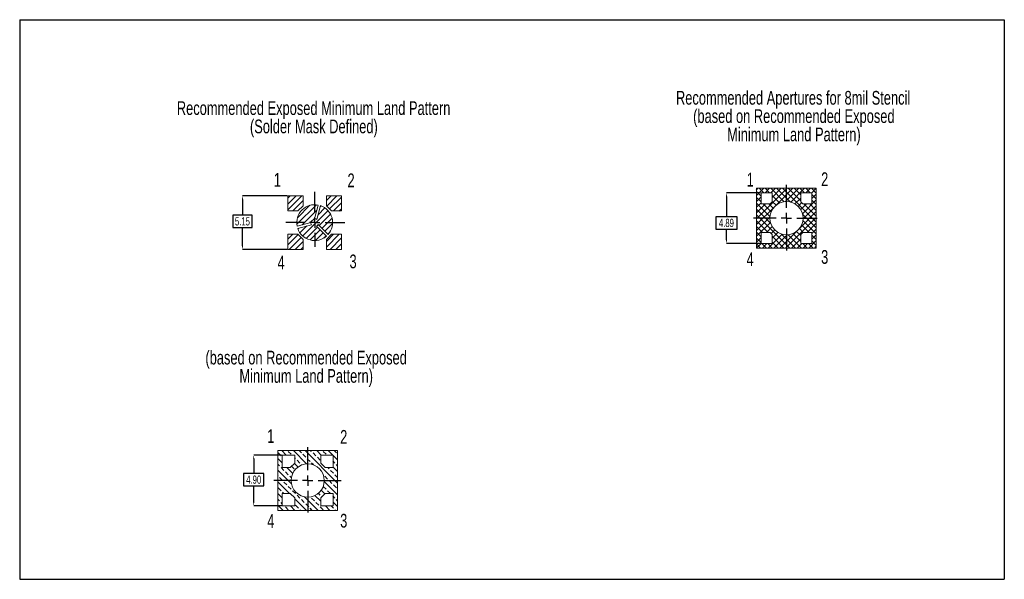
# Model space of a CAD drawing. Header units: millimetres. Extents: x 0 to 94.9, y 0 to 53.9.
import ezdxf

# ---------------------------------------------------------------- set-up
doc = ezdxf.new("R2010")
doc.units = ezdxf.units.MM
for name, color, linetype in [('DIMENSION', 3, 'Continuous'), ('Hatch', 7, 'Continuous'), ('Sketch', 7, 'Continuous')]:
    doc.layers.add(name, color=color, linetype=linetype)
doc.styles.add('SLDTEXTSTYLE0', font='TXT', dxfattribs={"width": 0.7})
doc.dimstyles.new('SLDDIMSTYLE0', dxfattribs={"dimtxt": 0.79375, "dimasz": 0.35, "dimexe": 0, "dimexo": 0.0625, "dimgap": -0.198437, "dimtad": 0, "dimtih": 1, "dimtoh": 1, "dimrnd": 1e-09, "dimzin": 12, "dimdsep": 46, "dimtxsty": 'SLDTEXTSTYLE0', "dimsah": 1, "dimcen": 0.09, "dimadec": 0, "dimazin": 3, "dimtfac": 1, "dimtofl": 0, "dimtmove": 0, "dimatfit": 3, "dimfxl": 1, "dimfrac": 2, "dimtolj": 1, "dimtzin": 12, "dimarcsym": 0})
doc.dimstyles.new('SLDDIMSTYLE1', dxfattribs={"dimtxt": 0.79375, "dimasz": 0.35, "dimexe": 0, "dimexo": 0.0625, "dimgap": -0.198437, "dimtad": 0, "dimtih": 1, "dimtoh": 1, "dimrnd": 1e-09, "dimzin": 4, "dimdsep": 46, "dimtxsty": 'SLDTEXTSTYLE0', "dimsah": 1, "dimcen": 0.09, "dimadec": 0, "dimazin": 1, "dimtfac": 1, "dimtofl": 0, "dimtmove": 0, "dimatfit": 3, "dimfxl": 1, "dimfrac": 2, "dimtolj": 1, "dimtzin": 12, "dimarcsym": 0})
pattern_1 = [(45, (-80.05525, -156.204), (-0.280633, 0.280633), [])]

# ---------------------------------------------------------------- blocks, each defined once
blk = doc.blocks.new('SW_NOTE_0')
at = {"layer": 'DIMENSION', "color": 0, "char_height": 1.32292, "attachment_point": 2, "style": 'SLDTEXTSTYLE0'}
for s, insert in [('Recommended Exposed Minimum Land Pattern', (17.343, 1.705)), ('(Solder Mask Defined)', (17.367, -0.059))]:
    blk.add_mtext(s, dxfattribs=dict(at, insert=insert))
blk = doc.blocks.new('SW_NOTE_1')
at = {"layer": 'DIMENSION', "color": 0, "char_height": 1.32292, "attachment_point": 2, "style": 'SLDTEXTSTYLE0'}
for s, insert in [('(based on Recommended Exposed', (13.821, -0.059)), ('Minimum Land Pattern)', (13.829, -1.822))]:
    blk.add_mtext(s, dxfattribs=dict(at, insert=insert))
blk = doc.blocks.new('SW_NOTE_2')
at = {"layer": 'DIMENSION', "color": 0, "char_height": 1.32292, "attachment_point": 2, "style": 'SLDTEXTSTYLE0'}
for s, insert in [('Recommended Apertures for 8mil Stencil', (14.945, 1.705)), ('(based on Recommended Exposed', (15.017, -0.059)), ('Minimum Land Pattern)', (15.024, -1.822))]:
    blk.add_mtext(s, dxfattribs=dict(at, insert=insert))
blk = doc.blocks.new('_D')
at = {"layer": 'Defpoints', "color": 0}
for p in [(25.852, 36.928), (21.464, 31.774), (25.852, 31.774)]:
    blk.add_point(p, dxfattribs=at)
at = {"layer": 'DIMENSION', "color": 0, "lineweight": -2}
for p, q in [((25.789, 36.928), (21.464, 36.928)), ((21.464, 36.578), (21.464, 35.071)), ((22.404, 35.071), (20.525, 35.071)), ((20.525, 35.071), (20.525, 33.88)), ((22.404, 33.88), (22.404, 35.071)), ((20.525, 33.88), (22.404, 33.88)), ((21.464, 32.124), (21.464, 33.88)), ((25.789, 31.774), (21.464, 31.774))]:
    blk.add_line(p, q, dxfattribs=at)
at = {"layer": 'DIMENSION', "color": 0}
for points in [[(21.523, 36.578), (21.406, 36.578), (21.464, 36.928)], [(21.406, 32.124), (21.523, 32.124), (21.464, 31.774)]]:
    blk.add_solid(points, dxfattribs=at)
at = {"layer": 'DIMENSION', "color": 0, "insert": (21.464, 34.872), "char_height": 0.7937, "attachment_point": 2, "style": 'SLDTEXTSTYLE0'}
blk.add_mtext('\\A1;5.15', dxfattribs=at)
blk = doc.blocks.new('SW_CENTERMARKSYMBOL_0')
at = {"layer": 'DIMENSION', "color": 0}
for p, q in [((0, 1), (0, 2.965)), ((-1, 0), (-2.782, 0)), ((0, 0), (-0.5, 0)), ((0, 0), (0, 0.5)), ((0, 0), (0, -0.5)), ((0, 0), (0.5, 0)), ((1, 0), (2.905, 0)), ((0, -1), (0, -2.34))]:
    blk.add_line(p, q, dxfattribs=at)
blk = doc.blocks.new('_D_1')
at = {"layer": 'Defpoints', "color": 0}
for p in [(25.308, 11.961), (22.551, 7.061), (25.308, 7.061)]:
    blk.add_point(p, dxfattribs=at)
at = {"layer": 'DIMENSION', "color": 0, "lineweight": -2}
for p, q in [((25.245, 11.961), (22.551, 11.961)), ((22.551, 11.611), (22.551, 10.192)), ((23.536, 10.192), (21.565, 10.192)), ((21.565, 10.192), (21.565, 9.002)), ((23.536, 9.002), (23.536, 10.192)), ((21.565, 9.002), (23.536, 9.002)), ((22.551, 7.411), (22.551, 9.002)), ((25.245, 7.061), (22.551, 7.061))]:
    blk.add_line(p, q, dxfattribs=at)
at = {"layer": 'DIMENSION', "color": 0}
for points in [[(22.609, 11.611), (22.492, 11.611), (22.551, 11.961)], [(22.492, 7.411), (22.609, 7.411), (22.551, 7.061)]]:
    blk.add_solid(points, dxfattribs=at)
at = {"layer": 'DIMENSION', "color": 0, "insert": (22.551, 9.994), "char_height": 0.7937, "attachment_point": 2, "style": 'SLDTEXTSTYLE0'}
blk.add_mtext('\\A1;4.90', dxfattribs=at)
blk = doc.blocks.new('SW_CENTERMARKSYMBOL_1')
at = {"layer": 'DIMENSION', "color": 0}
for p, q in [((0, 1), (0, 3.218)), ((-1, 0), (-3.27, 0)), ((0, 0), (-0.5, 0)), ((0, 0), (0, 0.5)), ((0, 0), (0, -0.5)), ((0, 0), (0.5, 0)), ((1, 0), (3.224, 0)), ((0, -1), (0, -3.066))]:
    blk.add_line(p, q, dxfattribs=at)
blk = doc.blocks.new('_D_2')
at = {"layer": 'Defpoints', "color": 0}
for p in [(71.447, 37.224), (68.106, 32.334), (71.447, 32.334)]:
    blk.add_point(p, dxfattribs=at)
at = {"layer": 'DIMENSION', "color": 0, "lineweight": -2}
for p, q in [((71.385, 37.224), (68.106, 37.224)), ((68.106, 36.874), (68.106, 34.917)), ((69.138, 34.917), (67.074, 34.917)), ((67.074, 34.917), (67.074, 33.726)), ((69.138, 33.726), (69.138, 34.917)), ((67.074, 33.726), (69.138, 33.726)), ((68.106, 32.684), (68.106, 33.726)), ((71.385, 32.334), (68.106, 32.334))]:
    blk.add_line(p, q, dxfattribs=at)
at = {"layer": 'DIMENSION', "color": 0}
for points in [[(68.165, 36.874), (68.048, 36.874), (68.106, 37.224)], [(68.048, 32.684), (68.165, 32.684), (68.106, 32.334)]]:
    blk.add_solid(points, dxfattribs=at)
at = {"layer": 'DIMENSION', "color": 0, "insert": (68.106, 34.718), "char_height": 0.7937, "attachment_point": 2, "style": 'SLDTEXTSTYLE0'}
blk.add_mtext('\\A1;4.89', dxfattribs=at)
blk = doc.blocks.new('SW_CENTERMARKSYMBOL_2')
at = {"layer": 'DIMENSION', "color": 0}
for p, q in [((0, 1), (0, 3.224)), ((-1, 0), (-3.176, 0)), ((0, 0), (-0.5, 0)), ((0, 0), (0, 0.5)), ((0, 0), (0, -0.5)), ((0, 0), (0.5, 0)), ((1, 0), (2.969, 0)), ((0, -1), (0, -3.11))]:
    blk.add_line(p, q, dxfattribs=at)

msp = doc.modelspace()

# ---------------------------------------------------------------- hatches: boundary and pattern name
at = {"layer": 'Hatch'}
h = msp.add_hatch(dxfattribs=at)
h.set_pattern_fill('ANSI37', color=256, scale=0.125, style=0)
h.set_pattern_definition([(45, (-80.05525, -156.204), (-0.280633, 0.280633), []), (135, (-80.05525, -156.204), (-0.280633, -0.280633), [])])
h.paths.add_polyline_path([(76.769, 31.902), (76.769, 37.656), (71.015, 37.656), (71.015, 31.902)], flags=0)
h.paths.add_polyline_path([(75.262, 37.224), (76.337, 37.224), (76.337, 36.149), (75.458, 36.149), (75.262, 36.345)], flags=0)
h.paths.add_polyline_path([(72.522, 36.345), (72.326, 36.149), (71.447, 36.149), (71.447, 37.224), (72.522, 37.224)], flags=0)
edge = h.paths.add_edge_path(flags=0)
edge.add_arc((73.892, 34.779), 1.598, 0, 360)
h.paths.add_polyline_path([(72.522, 32.334), (71.447, 32.334), (71.447, 33.409), (72.326, 33.409), (72.522, 33.213)], flags=0)
h.paths.add_polyline_path([(76.337, 32.334), (75.262, 32.334), (75.262, 33.213), (75.458, 33.409), (76.337, 33.409)], flags=0)
h = msp.add_hatch(dxfattribs=at)
h.set_pattern_fill('ANSI31', color=256, scale=0.125, style=0)
h.set_pattern_definition(pattern_1)
h.paths.add_polyline_path([(27.306, 35.977), (27.306, 36.928), (25.852, 36.928), (25.852, 35.474), (26.802, 35.474)], flags=0)
h = msp.add_hatch(dxfattribs=at)
h.set_pattern_fill('ANSI31', color=256, scale=0.125, style=0)
h.set_pattern_definition(pattern_1)
edge = h.paths.add_edge_path(flags=0)
edge.add_line((28.762, 34.179), (29.728, 33.213))
edge.add_arc((28.429, 34.351), 1.727, 318.8015, 431.19851)
edge.add_line((28.985, 35.986), (28.632, 34.666))
edge.add_arc((28.429, 34.351), 0.375, 57.22178, 92.77822)
edge.add_line((28.411, 34.725), (28.764, 36.045))
edge.add_arc((28.429, 34.351), 1.727, 78.8015, 191.1985)
edge.add_line((26.735, 34.015), (28.054, 34.369))
edge.add_arc((28.429, 34.351), 0.375, 177.22178, 212.77822)
edge.add_line((28.113, 34.148), (26.794, 33.794))
edge.add_arc((28.429, 34.351), 1.727, 198.80149, 311.19851)
edge.add_line((29.566, 33.051), (28.6, 34.017))
edge.add_arc((28.429, 34.351), 0.375, 297.22178, 332.77822)
h = msp.add_hatch(dxfattribs=at)
h.set_pattern_fill('ANSI31', color=256, scale=0.125, style=0)
h.set_pattern_definition(pattern_1)
h.paths.add_polyline_path([(31.006, 36.928), (29.552, 36.928), (29.552, 35.977), (30.055, 35.474), (31.006, 35.474)], flags=0)
h = msp.add_hatch(dxfattribs=at)
h.set_pattern_fill('ANSI31', color=256, scale=0.125, style=0)
h.set_pattern_definition(pattern_1)
h.paths.add_polyline_path([(25.852, 33.228), (25.852, 31.774), (27.306, 31.774), (27.306, 32.724), (26.802, 33.228)], flags=0)
h = msp.add_hatch(dxfattribs=at)
h.set_pattern_fill('ANSI31', color=256, scale=0.125, style=0)
h.set_pattern_definition(pattern_1)
h.paths.add_polyline_path([(29.552, 32.724), (29.552, 31.774), (31.006, 31.774), (31.006, 33.228), (30.055, 33.228)], flags=0)
h = msp.add_hatch(dxfattribs=at)
h.set_pattern_fill('ANSI33', color=256, scale=0.125, angle=90, style=0)
h.set_pattern_definition([(135, (-80.05525, -156.204), (-0.561266, -0.561266), []), (135, (-80.05525, -155.64275), (-0.561266, -0.561266), [0.396875, -0.1984375])])
h.paths.add_polyline_path([(30.634, 6.634), (30.634, 12.388), (24.881, 12.388), (24.881, 6.634)], flags=0)
h.paths.add_polyline_path([(29.007, 11.19), (29.007, 11.961), (30.207, 11.961), (30.207, 10.761), (29.437, 10.761)], flags=0)
edge = h.paths.add_edge_path(flags=0)
edge.add_arc((27.757, 9.511), 1.6, 0, 360)
h.paths.add_polyline_path([(25.308, 11.961), (26.507, 11.961), (26.507, 11.19), (26.078, 10.761), (25.308, 10.761)], flags=0)
h.paths.add_polyline_path([(26.507, 7.832), (26.507, 7.061), (25.308, 7.061), (25.308, 8.261), (26.078, 8.261)], flags=0)
h.paths.add_polyline_path([(30.207, 7.061), (29.007, 7.061), (29.007, 7.832), (29.437, 8.261), (30.207, 8.261)], flags=0)

# ---------------------------------------------------------------- linework, layer by layer
at = {"layer": 'DIMENSION'}
for p, q in [((0, 53.892), (94.886, 53.892)), ((0, 53.892), (0, 0)), ((94.886, 53.892), (94.886, 0)), ((0, 0), (94.886, 0))]:
    msp.add_line(p, q, dxfattribs=at)
at = {"layer": 'Sketch', "linetype": 'Continuous', "lineweight": 15}
for p, q in [((71.015, 37.656), (71.015, 31.902)), ((76.769, 37.656), (71.015, 37.656)), ((72.522, 37.224), (71.447, 37.224)), ((71.447, 37.224), (71.447, 36.149)), ((72.522, 36.345), (72.522, 37.224)), ((75.262, 37.224), (75.262, 36.345)), ((76.337, 37.224), (75.262, 37.224)), ((76.337, 36.149), (76.337, 37.224)), ((76.769, 31.902), (76.769, 37.656)), ((25.852, 36.928), (25.852, 35.474)), ((27.306, 36.928), (25.852, 36.928)), ((27.306, 35.977), (27.306, 36.928)), ((31.006, 36.928), (29.552, 36.928)), ((29.552, 36.928), (29.552, 35.977)), ((31.006, 35.474), (31.006, 36.928)), ((71.447, 36.149), (72.326, 36.149)), ((72.326, 36.149), (72.522, 36.345)), ((75.262, 36.345), (75.458, 36.149)), ((75.458, 36.149), (76.337, 36.149)), ((25.852, 35.474), (26.802, 35.474)), ((26.802, 35.474), (27.306, 35.977)), ((28.411, 34.725), (28.764, 36.045)), ((28.985, 35.986), (28.632, 34.666)), ((29.552, 35.977), (30.055, 35.474)), ((30.055, 35.474), (31.006, 35.474)), ((26.735, 34.015), (28.054, 34.369)), ((28.762, 34.179), (29.728, 33.213)), ((26.802, 33.228), (25.852, 33.228)), ((25.852, 33.228), (25.852, 31.774)), ((28.113, 34.148), (26.794, 33.794)), ((27.306, 32.724), (26.802, 33.228)), ((29.566, 33.051), (28.6, 34.017)), ((30.055, 33.228), (29.552, 32.724)), ((31.006, 33.228), (30.055, 33.228)), ((31.006, 31.774), (31.006, 33.228)), ((72.326, 33.409), (71.447, 33.409)), ((71.447, 33.409), (71.447, 32.334)), ((72.522, 33.213), (72.326, 33.409)), ((72.522, 32.334), (72.522, 33.213)), ((75.458, 33.409), (75.262, 33.213)), ((75.262, 33.213), (75.262, 32.334)), ((76.337, 33.409), (75.458, 33.409)), ((76.337, 32.334), (76.337, 33.409)), ((27.306, 31.774), (27.306, 32.724)), ((29.552, 32.724), (29.552, 31.774)), ((71.447, 32.334), (72.522, 32.334)), ((75.262, 32.334), (76.337, 32.334)), ((25.852, 31.774), (27.306, 31.774)), ((29.552, 31.774), (31.006, 31.774)), ((71.015, 31.902), (76.769, 31.902)), ((24.881, 12.388), (24.881, 6.634)), ((30.634, 12.388), (24.881, 12.388)), ((30.634, 6.634), (30.634, 12.388)), ((25.308, 11.961), (25.308, 10.761)), ((26.507, 11.961), (25.308, 11.961)), ((26.507, 11.19), (26.507, 11.961)), ((30.207, 11.961), (29.007, 11.961)), ((29.007, 11.961), (29.007, 11.19)), ((30.207, 10.761), (30.207, 11.961)), ((25.308, 10.761), (26.078, 10.761)), ((26.078, 10.761), (26.507, 11.19)), ((29.007, 11.19), (29.437, 10.761)), ((29.437, 10.761), (30.207, 10.761)), ((26.078, 8.261), (25.308, 8.261)), ((25.308, 8.261), (25.308, 7.061)), ((26.507, 7.832), (26.078, 8.261)), ((26.507, 7.061), (26.507, 7.832)), ((29.437, 8.261), (29.007, 7.832)), ((29.007, 7.832), (29.007, 7.061)), ((30.207, 8.261), (29.437, 8.261)), ((30.207, 7.061), (30.207, 8.261)), ((25.308, 7.061), (26.507, 7.061)), ((29.007, 7.061), (30.207, 7.061)), ((24.881, 6.634), (30.634, 6.634))]:
    msp.add_line(p, q, dxfattribs=at)
for centre, radius in [((73.892, 34.779), 1.598), ((27.757, 9.511), 1.6)]:
    msp.add_circle(centre, radius, dxfattribs=at)
for radius, start, end in [(1.727, 78.8015, 191.1985), (1.727, 318.8015, 71.19851), (0.375, 177.22178, 212.77822), (0.375, 57.22178, 92.77822), (0.375, 297.22178, 332.77822), (1.727, 198.80149, 311.19851)]:
    msp.add_arc((28.429, 34.351), radius, start, end, dxfattribs=at)

# ---------------------------------------------------------------- block references
at = {"layer": 'DIMENSION'}
for name, p in [('SW_NOTE_2', (59.588, 45.328)), ('SW_NOTE_0', (10.982, 44.335)), ('SW_CENTERMARKSYMBOL_2', (73.892, 34.779)), ('SW_CENTERMARKSYMBOL_0', (28.429, 34.351)), ('SW_NOTE_1', (13.782, 22.073)), ('SW_CENTERMARKSYMBOL_1', (27.757, 9.511))]:
    msp.add_blockref(name, p, dxfattribs=at)

# ---------------------------------------------------------------- texts
at = {"layer": 'DIMENSION', "char_height": 1.323, "attachment_point": 1, "style": 'SLDTEXTSTYLE0'}
for s, insert in [('1', (24.491, 39.13)), ('2', (31.592, 39.087)), ('1', (70.052, 39.151)), ('2', (77.234, 39.194)), ('4', (70.052, 31.491)), ('3', (77.234, 31.706)), ('4', (24.85, 31.169)), ('3', (31.784, 31.278)), ('1', (23.853, 14.454)), ('2', (30.884, 14.377)), ('4', (23.853, 6.273)), ('3', (30.884, 6.305))]:
    msp.add_mtext(s, dxfattribs=dict(at, insert=insert))

# ---------------------------------------------------------------- dimensions: what is measured, and where the dimension line sits
at = {"layer": 'DIMENSION'}
for base, p1, p2, dimstyle, picture, middle in [((68.106, 32.334), (71.447, 37.224), (71.447, 32.334), 'SLDDIMSTYLE0', '_D_2', (68.106, 34.322)), ((21.464, 31.774), (25.852, 36.928), (25.852, 31.774), 'SLDDIMSTYLE0', '_D', (21.464, 34.476)), ((22.551, 7.061), (25.308, 11.961), (25.308, 7.061), 'SLDDIMSTYLE1', '_D_1', (22.551, 9.597))]:
    dim = msp.add_linear_dim(base=base, p1=p1, p2=p2, angle=90, dimstyle=dimstyle, dxfattribs=at)
    dim.commit()
    dim.dimension.update_dxf_attribs({"geometry": picture, "text_midpoint": middle, "dimtype": 160})

doc.saveas('drawing.dxf')
